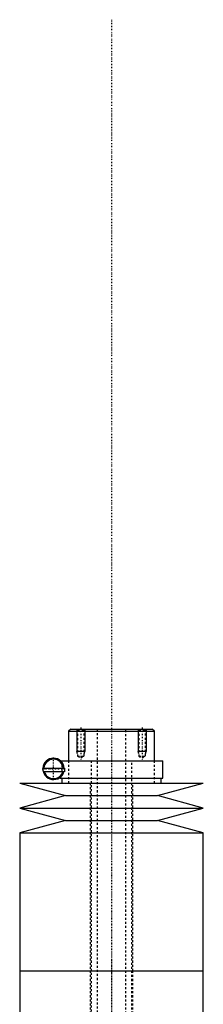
# Model space of a CAD drawing. Extents: x -90 to 90, y -319 to 827.
# Tile 9 of 9: x -45 to 45, y 344 to 827. Entities that reach past the tile are written whole.
import ezdxf

# ---------------------------------------------------------------- set-up
doc = ezdxf.new("R2010")
doc.units = 0
doc.linetypes.add('CENTER', pattern=[1.5, 0.45, -0.5, 0.05, -0.5])
doc.linetypes.add('DASHED', pattern=[2, 1, -1])
for name, color, linetype in [('AM_0', 7, 'CONTINUOUS'), ('AM_10', 7, 'CONTINUOUS'), ('AM_3', 7, 'DASHED'), ('AM_7', 7, 'CENTER')]:
    doc.layers.add(name, color=color, linetype=linetype)

msp = doc.modelspace()

# ---------------------------------------------------------------- linework, layer by layer
at = {"layer": 'AM_0', "color": 7, "linetype": 'CONTINUOUS'}
for p, q in [((-20, 479), (-21, 478)), ((-21, 478), (-21, 463.5)), ((-21, 478), (21, 478)), ((-20, 479), (20, 479)), ((21, 478), (20, 479)), ((21, 463.5), (21, 478)), ((-25, 463.5), (25.15, 463.5)), ((25.15, 455), (25.15, 463.5)), ((-33.63, 459.9), (-23, 459.9)), ((-23, 459.9), (-23, 458.1)), ((-23.34, 458.1), (-33.46, 458.1)), ((-25.15, 455.38), (-25.15, 455)), ((-25.15, 455), (25.15, 455)), ((-24.35, 455), (-24.35, 452.5)), ((-23.29, 458.1), (-23.29, 458.31)), ((-23, 458.1), (-23.29, 458.1)), ((24.35, 452.5), (24.35, 455)), ((-45, 452.5), (-22.5, 446.4)), ((-45, 452.5), (45, 452.5)), ((22.5, 446.4), (45, 452.5)), ((-22.5, 446.4), (-45, 440.3)), ((-22.5, 446.4), (22.5, 446.4)), ((45, 440.3), (22.5, 446.4)), ((-45, 440.3), (-22.5, 434.2)), ((-45, 440.3), (45, 440.3)), ((22.5, 434.2), (45, 440.3)), ((-22.5, 434.2), (-45, 428.1)), ((-22.5, 434.2), (22.5, 434.2)), ((45, 428.1), (22.5, 434.2)), ((-45, 428.1), (-45, 360.5)), ((-45, 428.1), (45, 428.1)), ((45, 360.5), (45, 428.1)), ((-45, 360.5), (-45, 305.02)), ((-45, 360.5), (45, 360.5)), ((-45, 360.5), (0, 360.5)), ((45, 305.02), (45, 360.5))]:
    msp.add_line(p, q, dxfattribs=at)
for radius, start, end in [(5.25, 4.3696, 346.8943), (4.75, 4.8306, 175.1694), (4.75, 197.1418, 342.8582)]:
    msp.add_arc((-28.4, 459.5), radius, start, end, dxfattribs=at)
at = {"layer": 'AM_10', "color": 7, "linetype": 'CONTINUOUS'}
for p, q in [((-17, 479), (-17, 468)), ((-13, 479), (-13, 468)), ((13, 479), (13, 468)), ((17, 479), (17, 468)), ((-13, 468), (-17, 468)), ((-16.62, 466.9), (-17, 468)), ((-13.38, 466.9), (-13, 468)), ((17, 468), (13, 468)), ((13.38, 466.9), (13, 468)), ((16.62, 466.9), (17, 468))]:
    msp.add_line(p, q, dxfattribs=at)
at = {"layer": 'AM_3', "color": 6, "linetype": 'DASHED'}
for p, q in [((-17, 479), (-16.62, 478.62)), ((-16.62, 478.62), (-16.62, 465.8)), ((-16.62, 478.62), (-13.38, 478.62)), ((-13.38, 478.62), (-13, 479)), ((-13.38, 465.8), (-13.38, 478.62)), ((-7, 479), (-7, -50.5)), ((7, -50.5), (7, 479)), ((13, 479), (13.38, 478.62)), ((13.38, 478.62), (13.38, 465.8)), ((13.38, 478.62), (16.62, 478.62)), ((16.62, 478.62), (17, 479)), ((16.62, 465.8), (16.62, 478.62)), ((-25.15, 463.5), (-25.15, 463.1)), ((-25.15, 463.5), (-25, 463.5)), ((-21, 463.5), (-21, 452.5)), ((-16.62, 465.8), (-15, 464.86)), ((-16.62, 465.8), (-13.38, 465.8)), ((-15, 464.86), (-13.38, 465.8)), ((-10, 463.5), (-10, -10.5)), ((10, -10.5), (10, 463.5)), ((13.38, 465.8), (15, 464.86)), ((13.38, 465.8), (16.62, 465.8)), ((15, 464.86), (16.62, 465.8)), ((21, 452.5), (21, 463.5)), ((-24.16, 456.41), (-24.16, 462.59)), ((-25.15, 455.9), (-25.15, 455.38)), ((-10.5, 452.5), (-10.5, 360.5)), ((10.5, 360.5), (10.5, 452.5)), ((-10.5, 360.5), (-10.5, 257.5)), ((10.5, 257.5), (10.5, 360.5))]:
    msp.add_line(p, q, dxfattribs=at)
for points in [[(-24.16, 461.85, 0), (-24.2, 461.93, 0), (-24.3, 462.09, 0), (-24.39, 462.23, 0), (-24.43, 462.29, 0), (-24.48, 462.35, 0), (-24.56, 462.47, 0), (-24.64, 462.57, 0), (-24.72, 462.66, 0), (-24.79, 462.74, 0), (-24.86, 462.81, 0), (-24.89, 462.84, 0), (-24.91, 462.87, 0), (-24.97, 462.93, 0), (-25.01, 462.97, 0), (-25.05, 463.01, 0), (-25.09, 463.04, 0), (-25.11, 463.06, 0), (-25.12, 463.07, 0), (-25.13, 463.08, 0), (-25.14, 463.09, 0), (-25.15, 463.1, 0), (-25.15, 463.1, 0)], [(-25.15, 455.9, 0), (-25.15, 455.9, 0), (-25.14, 455.91, 0), (-25.13, 455.92, 0), (-25.12, 455.93, 0), (-25.11, 455.94, 0), (-25.09, 455.96, 0), (-25.05, 455.99, 0), (-25.01, 456.03, 0), (-24.97, 456.07, 0), (-24.91, 456.13, 0), (-24.89, 456.16, 0), (-24.86, 456.19, 0), (-24.79, 456.26, 0), (-24.72, 456.34, 0), (-24.64, 456.43, 0), (-24.56, 456.53, 0), (-24.48, 456.65, 0), (-24.43, 456.71, 0), (-24.39, 456.77, 0), (-24.3, 456.91, 0), (-24.2, 457.07, 0), (-24.16, 457.15, 0)]]:
    msp.add_polyline3d(points, dxfattribs=at)
msp.add_arc((-28.4, 459.5), 4.85, 28.9541, 331.0459, dxfattribs=at)
at = {"layer": 'AM_7', "color": 4, "linetype": 'CENTER'}
for p, q in [((0, 826.77), (0, -92.28)), ((-15, 479.71), (-15, 464.16)), ((15, 479.71), (15, 464.16)), ((0, 468.65), (0, 355.35)), ((-28.4, 453.99), (-28.4, 465.01)), ((-33.91, 459.5), (-22.89, 459.5)), ((0, 365.65), (0, 252.35))]:
    msp.add_line(p, q, dxfattribs=at)

doc.saveas('drawing.dxf')
